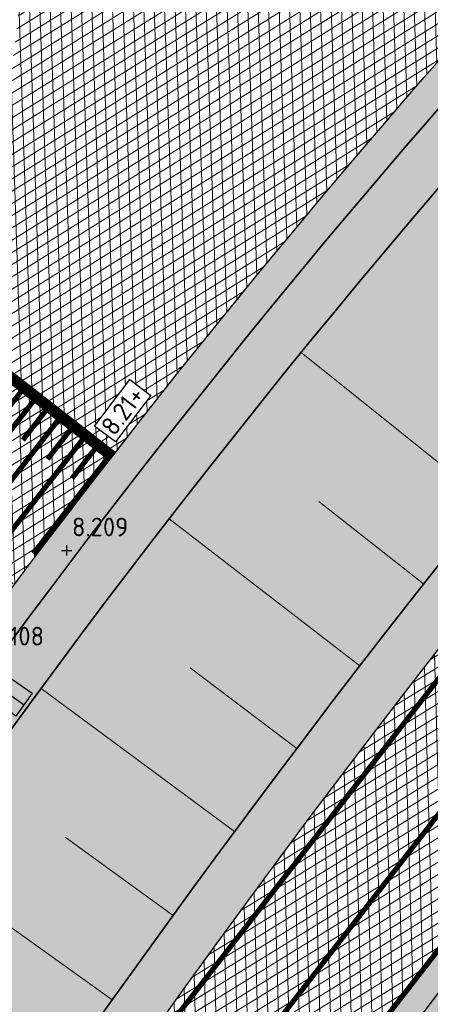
# Model space of a CAD drawing. Header units: metres. Extents: x 157685 to 160831, y 403691 to 406312.
# Tile 123 of 134: x 160143.67 to 160151.57, y 405755.51 to 405774.46. Entities that reach past the tile are written whole.
import ezdxf

# ---------------------------------------------------------------- set-up
doc = ezdxf.new("R2010")
doc.units = ezdxf.units.M
doc.linetypes.add('DASHDOT2', pattern=[12.7, 6.35, -3.175, 0, -3.175])
doc.linetypes.add('VW-30-270_STREEP', pattern=[3, 0.3, -2.7])
doc.layers.get('Defpoints').update_dxf_attribs({"color": 171})
for name, color, linetype, lineweight in [('B-WE-OG-HOOGTEPUNT-S', 7, 'Continuous', 25), ('B-WE-OG-HOOGTEPUNT-T18', 10, 'Continuous', 18), ('N-WE-GR-GRAS-A', 62, 'Continuous', 18), ('N-WE-GW-HOOGTE_AFWERKHOOGTE-T25', 7, 'Continuous', 25), ('N-WE-GW-TALUD-G', 106, 'Continuous', 35), ('N-WE-GW-TALUDARCERING_KORT-G', 106, 'Continuous', 18), ('N-WE-GW-TALUDARCERING_LANG-G', 106, 'Continuous', 18), ('N-WE-VH-GESLOTENVERHARDING_ASFALT-A-200', 253, 'Continuous', 18), ('N-WE-VH-HALFVERHARDING_GRASBETONSTEEN-A-200', 132, 'Continuous', 18), ('N-WE-VH-HALFVERHARDING_GRASBETONSTEEN-G', 7, 'Continuous', 35), ('N-WE-VH-KANTVERHARDING-G', 7, 'Continuous', 30), ('N-WE-VH-PLATEAU_TALUD-S', 7, 'Continuous', 25), ('N-WE-VH-VERHARDING_ASFALT-A', 252, 'Continuous', 18), ('N-WE-VW-MARKERING_LANGS_STREEP_30270_010-G', 7, 'VW-30-270_STREEP', 13), ('N-WE-VW-MARKERING_LANGS_STREEP_DOORGETROKKEN_010-G', 7, 'Continuous', 13), ('X-XX-AL-BLADVERWIJZING_AS-G', 7, 'DASHDOT2', 25)]:
    doc.layers.add(name, color=color, linetype=linetype, lineweight=lineweight)
doc.styles.add('NLCS-ISO', font='NLCS-ISO.TTF')
doc.styles.add('NLCS-ISO-M200-T18', font='NLCS-ISO.TTF', dxfattribs={"height": 0.36})
pattern_1 = [(0, (0, 0), (1, 1), [0.12, -0.8]), (45, (0.4, 0.2), (-0.1131370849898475, 1.866761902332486), [0.12, -0.8]), (29.99999999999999, (0.08, 0.12), (0.2274613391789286, 1.286025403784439), [0.12, -0.8]), (15, (0.32, 0.48), (0.3856270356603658, 0.7244941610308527), [0.12, -0.8]), (135, (0.16, 2), (-0.02828427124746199, -0.6505382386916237), [0.12, -0.8]), (150, (1.2, 0.4), (0.2156921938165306, -0.5864101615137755), [0.12, -0.8]), (165, (0.24, 0.04), (0.1434520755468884, -0.7010146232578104), [0.12, -0.8]), (85, (0.4, 0.4), (-0.872677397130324, 1.040016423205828), [0.12, -0.8]), (99.99999999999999, (0, 0), (-1.112117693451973, 0.7787131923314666), [0.12, -0.7999999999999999])]

# ---------------------------------------------------------------- blocks, each defined once
blk = doc.blocks.new('*U73')
for points, const_width in [([(-0.06141482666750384, -0.07891906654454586), (-4.007368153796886, 2.991822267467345)], 0.1999999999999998), ([(-5.362739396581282, 1.005460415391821), (-3.889000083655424, 2.899686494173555)], 0.09999999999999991), ([(-4.143510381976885, 2.084006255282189), (-3.652263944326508, 2.71541494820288)], 0.09999999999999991), ([(-4.889224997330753, 0.6369714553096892), (-3.415485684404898, 2.531197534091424)], 0.09999999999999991), ([(-3.669995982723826, 1.715517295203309), (-3.178749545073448, 2.346925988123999)], 0.09999999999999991), ([(-4.415710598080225, 0.2684824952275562), (-2.941971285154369, 2.16270857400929)], 0.09999999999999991), ([(-3.196481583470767, 1.347028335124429), (-2.70523514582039, 1.978437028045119)], 0.09999999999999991), ([(-3.942196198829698, -0.1000064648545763), (-2.468456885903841, 1.794219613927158)], 0.09999999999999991), ([(-2.722967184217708, 0.9785393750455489), (-2.23172074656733, 1.609948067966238)], 0.09999999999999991), ([(-3.46868179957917, -0.4684954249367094), (-1.994942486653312, 1.425730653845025)], 0.09999999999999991), ([(-2.24945278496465, 0.6100504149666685), (-1.758206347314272, 1.241459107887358)], 0.09999999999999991), ([(-2.995167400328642, -0.8369843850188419), (-1.521428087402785, 1.057241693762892)], 0.09999999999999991), ([(-1.77593838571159, 0.2415614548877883), (-1.284691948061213, 0.8729701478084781)], 0.09999999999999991), ([(-2.521653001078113, -1.205473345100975), (-1.047913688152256, 0.6887527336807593)], 0.09999999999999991), ([(-1.302423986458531, -0.1269275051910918), (-0.8111775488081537, 0.5044811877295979)], 0.09999999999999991), ([(-2.048138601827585, -1.573962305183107), (-0.5743992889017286, 0.3202637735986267)], 0.09999999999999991), ([(-1.574624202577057, -1.94245126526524), (-0.1008848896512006, -0.04822518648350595)], 0.09999999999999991), ([(-0.8289095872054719, -0.495416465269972), (-0.3376631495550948, 0.1359922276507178)], 0.09999999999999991)]:
    blk.add_lwpolyline(points, dxfattribs=dict(const_width=const_width))
for points in [[(0, 0), (-3.945953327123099, 3.070741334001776)], [(-1.965064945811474, -2.5255876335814), (-5.911141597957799, 0.5451627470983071)]]:
    blk.add_lwpolyline(points)
blk = doc.blocks.new('SOG-HOOGTEPUNT-SO')
for p, q in [((-0.5, 0), (0.5, 0)), ((0, 0.5), (0, -0.5))]:
    blk.add_line(p, q)
blk = doc.blocks.new('*U887')
at = {"true_color": 0xff0000}
h = blk.add_hatch(dxfattribs=at)
h.set_pattern_fill('ANGLE', color=1)
h.set_pattern_definition([(0, (-159856.0172382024, -405056.4719407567), (0, 6.985), [5.08, -1.905]), (90, (-159856.0172382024, -405056.4719407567), (-6.985, 4.277078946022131e-16), [5.08, -1.905])])
h.paths.add_polyline_path([(-0.2700000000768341, 0), (0, 0), (-5.820768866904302e-11, 0.5400000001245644), (-0.2700000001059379, 0.5400000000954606)])
h = blk.add_hatch(color=1, dxfattribs=at)
h.dxf.hatch_style = 1
h.paths.add_polyline_path([(-0.2700000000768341, 0), (0, 0), (-5.820766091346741e-11, 0.5400000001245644), (-0.2700000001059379, 0.5400000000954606)])
for points in [[(-0.2700000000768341, 0.5400000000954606), (0.269999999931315, 0.5400000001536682), (0.269999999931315, 0), (-0.2700000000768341, 0), (-0.2700000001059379, 0.5400000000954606)], [(-5.820766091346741e-11, 0.5400000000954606), (0, 0)]]:
    blk.add_lwpolyline(points)

msp = doc.modelspace()

# ---------------------------------------------------------------- hatches: boundary and pattern name
at = {"layer": 'N-WE-GR-GRAS-A'}
h = msp.add_hatch(dxfattribs=at)
h.set_pattern_fill('AGR-GRAS_01-SO', color=256, scale=0.04, pattern_type=2)
h.set_pattern_definition(pattern_1)
edge = h.paths.add_edge_path()
edge.add_line((160189.2016612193, 405785.9665275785), (160195.7319305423, 405790.3957649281))
edge.add_line((160195.7319305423, 405790.3957649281), (160200.9068770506, 405793.7331228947))
edge.add_line((160200.9068770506, 405793.7331228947), (160206.6207372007, 405797.393998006))
edge.add_line((160206.6207372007, 405797.393998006), (160212.5058224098, 405801.1645771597))
edge.add_line((160212.5058224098, 405801.1645771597), (160215.4403023, 405803.0447009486))
edge.add_line((160215.4403023, 405803.0447009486), (160223.1651131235, 405807.0115723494))
edge.add_line((160223.1651131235, 405807.0115723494), (160238.3130194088, 405814.7903772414))
edge.add_line((160238.3130194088, 405814.7903772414), (160245.2264429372, 405818.34058225))
edge.add_line((160245.2264429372, 405818.34058225), (160257.1596195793, 405824.4685481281))
edge.add_line((160257.1596195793, 405824.4685481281), (160282.4383802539, 405837.4852323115))
edge.add_line((160282.4383802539, 405837.4852323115), (160304.8, 405848.933))
edge.add_line((160304.8, 405848.933), (160306.8243412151, 405848.7687974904))
edge.add_line((160306.8243412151, 405848.7687974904), (160309.1690326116, 405848.5786100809))
edge.add_line((160309.1690326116, 405848.5786100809), (160310.0561645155, 405848.468232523))
edge.add_line((160310.0561645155, 405848.468232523), (160312.0402309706, 405848.0812195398))
edge.add_line((160312.0402309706, 405848.0812195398), (160314.3400796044, 405847.9346214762))
edge.add_line((160314.3400796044, 405847.9346214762), (160315.6564235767, 405848.0307936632))
edge.add_arc((160315.6564235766, 405857.0875209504), 9.056727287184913, 270.0000000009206, 289.9784151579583)
edge.add_line((160318.7508003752, 405848.5758148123), (160320.5288332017, 405849.0246637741))
edge.add_line((160320.5288332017, 405849.0246637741), (160323.1988583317, 405850.2487318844))
edge.add_line((160323.1988583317, 405850.2487318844), (160325.3440083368, 405851.7011014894))
edge.add_line((160325.3440083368, 405851.7011014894), (160319.7357826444, 405862.032976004))
edge.add_line((160319.7357826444, 405862.032976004), (160319.1649081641, 405863.1942099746))
edge.add_arc((160314.9036312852, 405869.9648465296), 7.999999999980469, 237.4991886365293, 302.1853307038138, ccw=False)
edge.add_line((160310.6051388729, 405863.2177758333), (160309.4287269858, 405863.9672562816))
edge.add_arc((160306.7421692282, 405859.7503370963), 5.000000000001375, 57.49918863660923, 119.8311523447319)
edge.add_line((160304.2549407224, 405864.0878126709), (160215.6735669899, 405813.2928020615))
edge.add_arc((160320.1371642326, 405631.1188279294), 209.9999999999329, 119.8311523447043, 154.5916889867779)
edge.add_line((160130.449820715, 405721.2227219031), (160122.5481375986, 405704.5880437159))
edge.add_arc((160167.7117908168, 405683.134735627), 49.99999999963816, 154.5916889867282, 158.7403213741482)
edge.add_line((160121.11445924, 405701.2645092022), (160051.2651127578, 405521.7369963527))
edge.add_line((160051.2651127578, 405521.7369963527), (160054.0609526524, 405520.6492099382))
edge.add_line((160054.0609526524, 405520.6492099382), (160054.2946666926, 405521.4391487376))
edge.add_line((160054.2946666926, 405521.4391487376), (160053.061, 405521.931))
edge.add_line((160053.061, 405521.931), (160054.0186409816, 405524.6028530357))
edge.add_line((160054.0186409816, 405524.6028530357), (160055.3093249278, 405528.2039080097))
edge.add_line((160055.3093249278, 405528.2039080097), (160058.581, 405537.332))
edge.add_line((160058.581, 405537.332), (160062.4256195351, 405547.9469237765))
edge.add_line((160062.4256195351, 405547.9469237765), (160065.5920910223, 405555.7356309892))
edge.add_line((160065.5920910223, 405555.7356309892), (160069.5244636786, 405565.547518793))
edge.add_line((160069.5244636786, 405565.547518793), (160074.8122877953, 405578.8021748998))
edge.add_line((160074.8122877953, 405578.8021748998), (160078.1301706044, 405587.5146146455))
edge.add_line((160078.1301706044, 405587.5146146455), (160080.546985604, 405593.8609373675))
edge.add_line((160080.546985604, 405593.8609373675), (160084.7405148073, 405604.8727399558))
edge.add_line((160084.7405148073, 405604.8727399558), (160087.3201539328, 405611.6466231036))
edge.add_line((160087.3201539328, 405611.6466231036), (160089.1540419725, 405616.3956104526))
edge.add_line((160089.1540419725, 405616.3956104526), (160093.7195878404, 405628.0182683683))
edge.add_line((160093.7195878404, 405628.0182683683), (160097.485, 405637.604))
edge.add_line((160097.485, 405637.604), (160098.671, 405639.731))
edge.add_line((160098.671, 405639.731), (160099.902, 405640.851))
edge.add_line((160099.902, 405640.851), (160101.342, 405642.678))
edge.add_line((160101.342, 405642.678), (160102.236, 405644.762))
edge.add_line((160102.236, 405644.762), (160101.805, 405646.021))
edge.add_line((160101.805, 405646.021), (160100.978, 405647.32))
edge.add_line((160100.978, 405647.32), (160104.8939144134, 405656.7246073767))
edge.add_line((160104.8939144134, 405656.7246073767), (160110.4317723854, 405670.1700749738))
edge.add_line((160110.4317723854, 405670.1700749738), (160113.3395261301, 405677.5420055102))
edge.add_line((160113.3395261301, 405677.5420055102), (160118.268, 405690.037))
edge.add_line((160118.268, 405690.037), (160121.1384509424, 405697.1852478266))
edge.add_line((160121.1384509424, 405697.1852478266), (160125.588740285, 405706.4874628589))
edge.add_line((160125.588740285, 405706.4874628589), (160128.7233612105, 405713.1063832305))
edge.add_line((160128.7233612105, 405713.1063832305), (160129.8234757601, 405714.750360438))
edge.add_line((160129.8234757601, 405714.750360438), (160130.9710686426, 405715.7568725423))
edge.add_line((160130.9710686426, 405715.7568725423), (160132.656, 405716.604))
edge.add_line((160132.656, 405716.604), (160137.5482643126, 405732.8158958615))
edge.add_line((160137.5482643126, 405732.8158958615), (160143.5031823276, 405739.3030351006))
edge.add_line((160143.5031823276, 405739.3030351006), (160146.913493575, 405743.3973337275))
edge.add_line((160146.913493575, 405743.3973337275), (160150.7184816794, 405747.8804806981))
edge.add_line((160150.7184816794, 405747.8804806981), (160157.208, 405755.3215))
edge.add_line((160157.208, 405755.3215), (160160.5246288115, 405759.1244169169))
edge.add_line((160160.5246288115, 405759.1244169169), (160165.273, 405764.569))
edge.add_line((160165.273, 405764.569), (160168.8373467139, 405768.3733079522))
edge.add_line((160168.8373467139, 405768.3733079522), (160172.9092487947, 405772.3795900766))
edge.add_line((160172.9092487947, 405772.3795900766), (160177.2963565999, 405776.374836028))
edge.add_line((160177.2963565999, 405776.374836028), (160183.4665665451, 405781.5655980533))
edge.add_line((160183.4665665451, 405781.5655980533), (160189.2016612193, 405785.9665275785))
h = msp.add_hatch(dxfattribs=at)
h.set_pattern_fill('AGR-GRAS_01-SO', color=256, scale=0.04, pattern_type=2)
h.set_pattern_definition(pattern_1)
edge = h.paths.add_edge_path()
edge.add_line((160117.917207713, 405710.1458451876), (160116.8920664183, 405710.5447002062))
edge.add_line((160116.8920664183, 405710.5447002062), (160110.6998789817, 405694.6294760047))
edge.add_line((160110.6998789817, 405694.6294760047), (160111.7250202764, 405694.2306209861))
edge.add_line((160111.7250202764, 405694.2306209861), (160111.271775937, 405693.0656876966))
edge.add_line((160111.271775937, 405693.0656876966), (160110.2466346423, 405693.4645427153))
edge.add_line((160110.2466346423, 405693.4645427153), (160044.824497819, 405525.3158899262))
edge.add_line((160044.824497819, 405525.3158899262), (160045.3938489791, 405524.0213478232))
edge.add_line((160045.3938489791, 405524.0213478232), (160048.0032995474, 405523.006080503))
edge.add_line((160048.0032995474, 405523.006080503), (160117.8526460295, 405702.5335933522))
edge.add_arc((160167.7117908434, 405683.1347356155), 53.50000002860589, 154.5916889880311, 158.7403213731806, ccw=False)
edge.add_line((160119.3866818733, 405706.0897752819), (160125.8537495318, 405719.7042910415))
edge.add_line((160125.8537495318, 405719.7042910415), (160122.0998169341, 405721.1718201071))
edge.add_line((160122.0998169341, 405721.1718201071), (160120.8054824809, 405720.6030026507))
edge.add_line((160120.8054824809, 405720.6030026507), (160117.3453107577, 405711.7096334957))
edge.add_line((160117.3453107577, 405711.7096334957), (160118.3704520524, 405711.3107784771))
edge.add_line((160118.3704520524, 405711.3107784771), (160117.917207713, 405710.1458451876))
edge = h.paths.add_edge_path()
edge.add_line((160123.3449985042, 405726.9901839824), (160123.7582142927, 405727.9711744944))
edge.add_arc((160279.666353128, 405661.7215537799), 169.3999999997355, 156.9780373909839, 157.3380702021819)
edge = h.paths.add_edge_path()
edge.add_line((160133.0505582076, 405746.5753614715), (160133.6348198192, 405747.5769629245))
edge.add_arc((160279.6663531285, 405661.7215537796), 169.4000000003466, 149.5477176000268, 149.9399119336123)
h.paths.add_polyline_path([(160142.62080813, 405759.4119409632), (160141.7224501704, 405760.0467267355), (160141.0011027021, 405759.0258654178), (160141.8994606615, 405758.3910796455)])
h.paths.add_polyline_path([(160154.6598407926, 405774.4081354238), (160153.8394616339, 405775.1409232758), (160153.0067481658, 405774.2086742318), (160153.8271273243, 405773.4758863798)])
edge = h.paths.add_edge_path()
edge.add_arc((160279.6663531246, 405661.7215537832), 169.3999999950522, 132.346206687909, 137.9687500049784)
edge.add_arc((160279.6663531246, 405661.7215537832), 169.3999999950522, 137.9687500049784, 149.5477175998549)
edge.add_line((160133.6348198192, 405747.5769629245), (160134.5849790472, 405747.0227089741))
edge.add_line((160134.5849790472, 405747.0227089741), (160133.9551450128, 405745.9429825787))
edge.add_line((160133.9551450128, 405745.9429825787), (160133.0052740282, 405746.4970683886))
edge.add_arc((160279.6663531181, 405661.7215537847), 169.3999999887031, 149.9705032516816, 156.9780373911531)
edge.add_line((160123.7582142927, 405727.9711744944), (160124.7719514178, 405727.5441650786))
edge.add_line((160124.7719514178, 405727.5441650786), (160124.2867134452, 405726.3921910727))
edge.add_line((160124.2867134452, 405726.3921910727), (160123.2736071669, 405726.8189347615))
edge.add_arc((160279.6663550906, 405661.7215529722), 169.4000021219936, 157.4008230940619, 157.6331887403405)
edge.add_line((160123.0108886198, 405726.1841432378), (160123.5644701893, 405724.8940330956))
edge.add_line((160123.5644701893, 405724.8940330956), (160127.5752955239, 405723.3260766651))
edge.add_arc((160320.1371642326, 405631.1188279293), 213.5000000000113, 134.774034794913, 154.412812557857, ccw=False)
edge.add_line((160169.7664293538, 405782.6803404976), (160165.5570263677, 405786.9230775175))
at = {"layer": 'N-WE-VH-GESLOTENVERHARDING_ASFALT-A-200', "true_color": 0xcf7363}
h = msp.add_hatch(dxfattribs=at)
h.set_pattern_fill('AVH-ASFALT-SO', color=23, scale=0.2, pattern_type=2)
h.set_pattern_definition([(31.64993266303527, (159085.9115677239, 404918.0168982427), (-0.1049455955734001, 0.1702539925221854), []), (91.64993266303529, (159085.9115677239, 404918.0168982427), (-0.1999170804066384, -0.00575855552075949), [])])
edge = h.paths.add_edge_path()
edge.add_line((160304.2549407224, 405864.0878126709), (160302.5988468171, 405867.1406570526))
edge.add_arc((160350.2821344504, 405779.2412593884), 100.0000001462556, 118.4787556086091, 119.8311523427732)
edge.add_line((160300.537564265, 405865.9907710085), (160213.9325070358, 405816.3290349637))
edge.add_arc((160320.1371642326, 405631.1188279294), 213.4999999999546, 119.8311523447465, 154.5916889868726)
edge.add_line((160127.2883649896, 405722.724453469), (160119.3866818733, 405706.0897752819))
edge.add_arc((160167.7117908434, 405683.1347356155), 53.50000002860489, 154.5916889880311, 158.7403213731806)
edge.add_line((160117.8526460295, 405702.5335933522), (159992.7713508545, 405381.0483546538))
edge.add_line((159992.7713508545, 405381.0483546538), (159995.4326285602, 405378.2357679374))
edge.add_line((159995.4326285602, 405378.2357679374), (160121.11445924, 405701.2645092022))
edge.add_arc((160167.7117908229, 405683.1347356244), 50.00000000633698, 154.5916889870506, 158.7403213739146, ccw=False)
edge.add_line((160122.5481375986, 405704.5880437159), (160130.449820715, 405721.2227219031))
edge.add_arc((160320.137164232, 405631.1188279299), 209.9999999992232, 119.83115234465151, 154.5916889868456, ccw=False)
edge.add_line((160215.6735669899, 405813.2928020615), (160304.2549407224, 405864.0878126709))
at = {"layer": 'N-WE-VH-HALFVERHARDING_GRASBETONSTEEN-A-200'}
h = msp.add_hatch(dxfattribs=at)
h.set_pattern_fill('AVH-GRASBETONSTEEN_02-SO', color=256, scale=0.2, pattern_type=2)
h.set_pattern_definition([(45, (0, 0), (-0.1979898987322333, 0.1979898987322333), [0.14, -0.14]), (135, (0, 0), (-0.1979898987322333, -0.1979898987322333), [0.14, -0.14]), (45, (-0.098994, 0.098994), (-0.1979898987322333, 0.1979898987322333), [0.14, -0.14]), (135, (0.098994, 0.098994), (-0.1979898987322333, -0.1979898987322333), [0.14, -0.14])])
h.paths.add_polyline_path([(160165.5570263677, 405786.9230775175), (160165.1528611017, 405787.3665303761, 0.1156779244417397), (160121.2354257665, 405723.362783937), (160120.8914682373, 405722.4787407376), (160088.3424119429, 405638.8208195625), (160088.7931073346, 405638.3244649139), (160121.1790570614, 405721.5631679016), (160121.7945937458, 405723.1452266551, -0.1156779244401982)])
at = {"layer": 'N-WE-VH-VERHARDING_ASFALT-A'}
h = msp.add_hatch(dxfattribs=at)
h.set_pattern_fill('AVH-ASFALT', color=256, scale=0.2, angle=90, pattern_type=2)
h.set_pattern_definition([(211.952110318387, (159814.9835248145, 405013.7400397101), (0.1058420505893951, -0.1696981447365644), []), (271.952110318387, (159814.9835248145, 405013.7400397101), (0.1998839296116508, 0.006812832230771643), [])])
edge = h.paths.add_edge_path()
edge.add_line((160165.1528611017, 405787.3665303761), (160165.9002082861, 405788.0282740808))
edge.add_line((160165.9002082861, 405788.0282740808), (160161.5934018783, 405792.6861824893))
edge.add_line((160161.5934018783, 405792.6861824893), (160156.2317471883, 405787.8106998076))
edge.add_arc((160149.5114512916, 405795.2159427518), 10.00000000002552, 227.6087324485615, 312.22390342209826, ccw=False)
edge.add_line((160142.7695529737, 405787.8303617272), (160140.4003586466, 405789.9930713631))
edge.add_line((160140.4003586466, 405789.9930713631), (160139.0346420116, 405791.4542994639))
edge.add_line((160139.0346420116, 405791.4542994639), (160135.4114875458, 405788.0021356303))
edge.add_line((160135.4114875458, 405788.0021356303), (160136.7919171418, 405786.554926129))
edge.add_line((160136.7919171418, 405786.554926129), (160140.9059218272, 405782.2371488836))
edge.add_arc((160133.6660800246, 405775.3389831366), 9.999999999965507, -37.89005787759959, 43.615590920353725, ccw=False)
edge.add_line((160141.5579866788, 405769.1975004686), (160145.503940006, 405766.1267591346))
edge.add_arc((160279.6663531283, 405661.7215537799), 169.9999999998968, 132.346206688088, 142.1099421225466, ccw=False)
h = msp.add_hatch(dxfattribs=at)
h.set_pattern_fill('AVH-ASFALT', color=256, scale=0.2, angle=90, pattern_type=2)
h.set_pattern_definition([(211.952110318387, (160401.9374069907, 405586.9289014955), (0.1058420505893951, -0.1696981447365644), []), (271.952110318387, (160401.9374069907, 405586.9289014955), (0.1998839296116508, 0.006812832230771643), [])])
h.paths.add_polyline_path([(160120.8914682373, 405722.4787407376), (160121.2354257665, 405723.362783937, -0.07269134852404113), (160145.503940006, 405766.1267591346), (160141.5579866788, 405769.1975004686, 0.07269134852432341), (160116.5756926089, 405725.1757612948), (160116.0015831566, 405723.7001792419), (159940.1487657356, 405271.721448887, -0.02962782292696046), (159903.2284350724, 405191.2800409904), (159818.4091906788, 405032.0793970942), (159822.821965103, 405029.7283501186), (159907.6412094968, 405188.9289940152, 0.02962782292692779), (159944.8084988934, 405269.9084715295)])

# ---------------------------------------------------------------- linework, layer by layer
at = {"layer": 'Defpoints'}
msp.add_lwpolyline([(160134.7231788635, 405730.2229758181), (160136.2370022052, 405733.247756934), (160137.8608649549, 405736.1007121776), (160139.9131192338, 405739.5945877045), (160142.0805759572, 405743.0188263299), (160155.5331658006, 405760.7435289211), (160166.8964469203, 405773.7698518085), (160175.9775957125, 405782.4998603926), (160184.5411764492, 405790.513738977), (160200.8046708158, 405803.3058484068), (160213.0023267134, 405811.1439582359)], dxfattribs=at)
at = {"layer": 'N-WE-GW-TALUD-G'}
for points in [[(160132.7432932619, 405735.492134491, -0.1363261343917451), (160213.435061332, 405817.196530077), (160300.040118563, 405866.8582661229, -0.01138945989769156), (160304.0823325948, 405869.0553915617), (160311.9962938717, 405873.1262814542)], [(160319.697567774, 405862.3478804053, -0.2899882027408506), (160310.0678273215, 405862.3743919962), (160308.8914154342, 405863.1238724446, 0.2788850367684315), (160304.7523864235, 405863.2203175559), (160216.1710126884, 405812.4253069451, 0.1363261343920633), (160137.5482643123, 405732.815895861, 0.1363261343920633)], [(160166.1181203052, 405786.1206587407, 0.07501634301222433), (160134.2997189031, 405746.7339157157)]]:
    msp.add_lwpolyline(points, format="xyb", dxfattribs=at)
at = {"layer": 'N-WE-GW-TALUDARCERING_KORT-G'}
for p, q in [((160151.4392105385, 405763.5999602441), (160149.4228386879, 405765.183448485)), ((160148.9981744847, 405760.4312255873), (160146.9482273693, 405761.9801629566)), ((160146.6166500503, 405757.2175240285), (160144.5429967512, 405758.724463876))]:
    msp.add_line(p, q, dxfattribs=at)
at = {"layer": 'N-WE-GW-TALUDARCERING_LANG-G'}
for p, q in [((160152.6817809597, 405765.1671200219), (160149.0798879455, 405768.0504409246)), ((160150.2113061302, 405762.0212830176), (160146.540078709, 405764.8494145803)), ((160147.7999210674, 405758.8299261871), (160144.0780092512, 405761.5880615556)), ((160145.4484643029, 405755.594159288), (160141.6952826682, 405758.2685081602))]:
    msp.add_line(p, q, dxfattribs=at)
at = {"layer": 'N-WE-VH-HALFVERHARDING_GRASBETONSTEEN-G'}
msp.add_lwpolyline([(160121.1790570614, 405721.5631679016), (160121.7945937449, 405723.1452266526, -0.1156779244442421), (160165.5570263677, 405786.9230775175, -0.1156779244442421)], format="xyb", dxfattribs=at)
at = {"layer": 'N-WE-VH-KANTVERHARDING-G'}
for points in [[(159822.5813815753, 405020.4736371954), (159825.772265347, 405026.1606495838, 0.005446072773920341), (159830.9980978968, 405035.7169287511), (159911.5244509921, 405186.8600726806, 0.0296278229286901), (159948.9090640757, 405268.313051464), (160117.8526460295, 405702.5335933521, -0.01810380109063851), (160119.3866818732, 405706.0897752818), (160127.2883649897, 405722.7244534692, -0.1528452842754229), (160213.9325070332, 405816.3290349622), (160300.5375642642, 405865.990771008, -0.01138945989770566), (160304.5397563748, 405868.1661427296), (160313.3439731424, 405872.6949742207)], [(160319.1649081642, 405863.1942099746, -0.2899882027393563), (160310.605138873, 405863.2177758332), (160309.4287269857, 405863.9672562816, 0.2788850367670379), (160304.2549407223, 405864.0878126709), (160215.6735669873, 405813.29280206, 0.1528452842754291), (160130.449820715, 405721.222721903), (160122.5481375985, 405704.5880437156, 0.01810380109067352), (160121.1144592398, 405701.2645092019), (159952.1708772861, 405267.0439673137, -0.004513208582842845), (159947.0782254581, 405254.2964949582)], [(160120.8914682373, 405722.4787407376), (160121.2354257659, 405723.3627839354, -0.1156779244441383), (160165.1528611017, 405787.3665303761, -0.1156779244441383)]]:
    msp.add_lwpolyline(points, format="xyb", dxfattribs=at)
msp.add_lwpolyline([(160141.5579866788, 405769.1975004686), (160145.503940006, 405766.1267591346)], dxfattribs=at)
at = {"layer": 'N-WE-VW-MARKERING_LANGS_STREEP_30270_010-G', "const_width": 0.1, "flags": 128}
msp.add_lwpolyline([(159796.229237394, 404966.2787997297), (159796.839939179, 404967.0216117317, 0.105558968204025), (159801.0159750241, 404975.0870450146), (159801.2632303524, 404975.9894837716, -0.05550154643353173), (159803.0412223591, 404980.4629022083), (159817.1642567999, 405006.9918533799, -0.005527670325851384), (159822.485358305, 405016.7261204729), (159827.2984459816, 405025.3043361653, 0.005446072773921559), (159832.5425689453, 405034.8940623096), (159913.0689220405, 405186.0372062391, 0.0296278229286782), (159950.5399706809, 405267.6785093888), (160119.4835526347, 405701.899051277, -0.01810380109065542), (160120.9674097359, 405705.3389094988), (160128.8690928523, 405721.9735876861, -0.152845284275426), (160214.8030370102, 405814.8109185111), (160301.4080942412, 405864.4726545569, -0.01138945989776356), (160305.3402479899, 405866.6099572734), (160314.0858624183, 405871.4071811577)], format="xyb", dxfattribs=at)
at = {"layer": 'N-WE-VW-MARKERING_LANGS_STREEP_DOORGETROKKEN_010-G', "const_width": 0.1, "flags": 128}
for points in [[(159822.7121970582, 405020.4002389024), (159825.90308083, 405026.0872512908, 0.005446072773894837), (159831.1304811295, 405035.6463973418), (159911.6568342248, 405186.7895412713, 0.02962782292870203), (159949.0488560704, 405268.2586621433), (160117.9924380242, 405702.4792040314, -0.01810380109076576), (160119.5221728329, 405706.0254153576), (160127.4238559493, 405722.6600935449, -0.1528452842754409), (160214.0071238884, 405816.1989106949), (160300.6121811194, 405865.8606467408, -0.006251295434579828), (160302.7933878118, 405867.0754296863, -0.006251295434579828)], [(160304.1803238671, 405864.2179369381), (160215.5989501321, 405813.4229263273, 0.1528452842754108), (160130.3143297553, 405721.2870818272), (160122.4126466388, 405704.6524036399, 0.01810380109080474), (160120.9746672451, 405701.3188985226), (159952.0310852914, 405267.0983566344, -0.004513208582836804), (159946.9394380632, 405254.353398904)]]:
    msp.add_lwpolyline(points, format="xyb", dxfattribs=at)
at = {"layer": 'X-XX-AL-BLADVERWIJZING_AS-G', "ltscale": 0.4, "extrusion": (-0.0007010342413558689, -0.001062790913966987, 0.9999991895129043), "elevation": -543.5821452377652}
msp.add_lwpolyline([(160203.4087793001, 405761.5254501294), (160128.2017445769, 405896.7747584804)], dxfattribs=at)

# ---------------------------------------------------------------- block references
at = {"rotation": 54.68089475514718}
msp.add_blockref('*U887', (160143.7513838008, 405761.2729275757), dxfattribs=at)
at = {"layer": 'B-WE-OG-HOOGTEPUNT-S', "xscale": 0.2, "yscale": 0.2, "zscale": 0.2}
msp.add_blockref('SOG-HOOGTEPUNT-SO', (160144.5700759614, 405764.2441358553, 8.209026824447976), dxfattribs=at)
at = {"layer": 'N-WE-VH-PLATEAU_TALUD-S'}
msp.add_blockref('*U73', (160145.503940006, 405766.1267591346), dxfattribs=at)

# ---------------------------------------------------------------- texts
at = {"layer": 'B-WE-OG-HOOGTEPUNT-T18', "style": 'NLCS-ISO'}
for s, p in [('8.209', (160144.6723940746, 405764.5159804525, 8.209026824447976)), ('8.108', (160143.1082414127, 405762.4145190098, 8.10849187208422))]:
    msp.add_text(s, height=0.3599999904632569, rotation=359.8908317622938, dxfattribs=at).set_placement(p)

# ---------------------------------------------------------------- next in the draw order: texts
at = {"layer": 'N-WE-GW-HOOGTE_AFWERKHOOGTE-T25', "insert": (160145.6473264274, 405766.9322456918), "char_height": 0.3599999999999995, "width": 0.9778270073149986, "attachment_point": 5, "rotation": 52.784441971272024, "style": 'NLCS-ISO-M200-T18', "bg_fill": 19, "box_fill_scale": 1.2, "bg_fill_color": 256, "bg_fill_transparency": 0}
msp.add_mtext('8.21+', dxfattribs=at)

doc.saveas('drawing.dxf')
